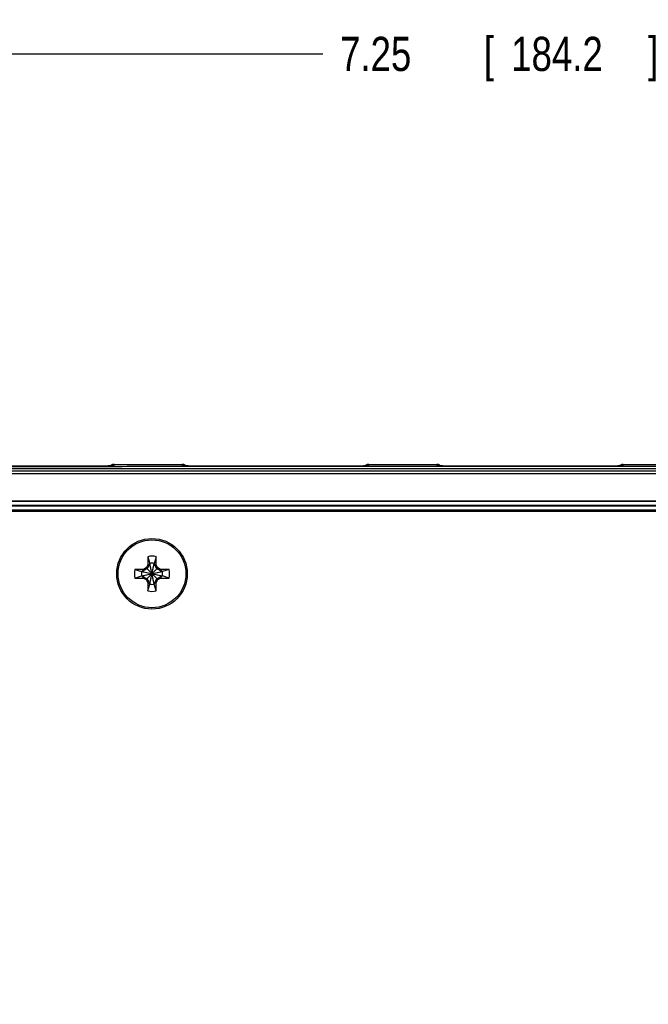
# Model space of a CAD drawing. Header units: inches. Extents: x 0 to 34, y 0 to 22.
# Tile 8 of 105: x 15.8 to 18.1, y 3.5 to 7.1. Entities that reach past the tile are written whole.
import ezdxf

# ---------------------------------------------------------------- set-up
doc = ezdxf.new("R2010")
doc.units = ezdxf.units.IN
doc.header["$LTSCALE"] = 1.87
doc.header["$MEASUREMENT"] = 0
doc.layers.get('0').update_dxf_attribs({"linetype": 'CONTINUOUS'})
doc.layers.add('DIMENSIONS', color=7, linetype='CONTINUOUS')
doc.styles.get("Standard").update_dxf_attribs({"font": 'txt', "width": 0.8})
doc.dimstyles.new('DIMSTYLE_1', dxfattribs={"dimtxt": 0.125, "dimasz": 0.18, "dimexe": 0.18, "dimexo": 0.0625, "dimgap": 0.09, "dimtad": 0, "dimtih": 1, "dimtoh": 1, "dimzin": 4, "dimdsep": 46, "dimtxsty": 'STANDARD', "dimblk": '_FILLED', "dimblk1": '_FILLED', "dimblk2": '_FILLED', "dimcen": 0.09, "dimadec": 0, "dimazin": 0, "dimtp": 0.02, "dimtm": 0.02, "dimtfac": 1, "dimtofl": 0, "dimtmove": 0, "dimatfit": 3, "dimldrblk": '_FILLED', "dimfxl": 1, "dimtolj": 1, "dimtzin": 4, "dimarcsym": 0})

# ---------------------------------------------------------------- blocks, each defined once
blk = doc.blocks.new('_FILLED')
at = {"color": 0, "linetype": 'BYBLOCK'}
blk.add_solid([(0, 0), (-1, 0.174), (-1, -0.174)], dxfattribs=at)
blk = doc.blocks.new('*D11')
at = {"layer": 'DIMENSIONS', "color": 2, "linetype": 'CONTINUOUS'}
for p, q in [((13.9245, 3.4809), (13.9245, 7.0786)), ((21.1735, 5.4017), (21.1735, 7.0786)), ((13.9245, 6.9536), (16.874, 6.9536)), ((21.1735, 6.9536), (18.224, 6.9536))]:
    blk.add_line(p, q, dxfattribs=at)
at = {"layer": 'DIMENSIONS', "color": 2, "linetype": 'CONTINUOUS', "xscale": 0.18, "yscale": 0.18, "zscale": 0.18, "rotation": 180}
blk.add_blockref('_FILLED', (13.9245, 6.9536), dxfattribs=at)
at = {"layer": 'DIMENSIONS', "color": 2, "linetype": 'CONTINUOUS', "xscale": 0.18, "yscale": 0.18, "zscale": 0.18}
blk.add_blockref('_FILLED', (21.1735, 6.9536), dxfattribs=at)
at = {"layer": 'DIMENSIONS', "color": 2, "linetype": 'CONTINUOUS', "width": 0.8}
for s, p in [('7.25', (16.9365, 6.8911)), ('[', (17.4615, 6.8911)), ('184.2', (17.5615, 6.8911)), (']', (18.0615, 6.8911))]:
    blk.add_text(s, height=0.125, dxfattribs=at).set_placement(p)

msp = doc.modelspace()

# ---------------------------------------------------------------- linework, layer by layer
at = {"color": 7, "linetype": 'CONTINUOUS'}
for p, q in [((15.933, 5.447), (15.6141, 5.447)), ((15.9452, 5.447), (15.933, 5.447)), ((15.9574, 5.447), (15.9452, 5.447)), ((15.9693, 5.447), (15.9574, 5.447)), ((15.9812, 5.4471), (15.9693, 5.447)), ((15.9927, 5.4471), (15.9812, 5.4471)), ((16.0074, 5.4471), (15.9927, 5.4471)), ((16.0194, 5.4472), (16.0074, 5.4471)), ((16.0297, 5.4473), (16.0194, 5.4472)), ((16.0388, 5.4473), (16.0297, 5.4473)), ((16.0493, 5.4474), (16.0388, 5.4473)), ((16.0584, 5.4475), (16.0493, 5.4474)), ((16.0661, 5.4476), (16.0584, 5.4475)), ((16.0728, 5.4476), (16.0661, 5.4476)), ((16.0786, 5.4477), (16.0728, 5.4476)), ((16.0847, 5.4478), (16.0786, 5.4477)), ((16.0897, 5.4479), (16.0847, 5.4478)), ((16.0937, 5.4479), (16.0897, 5.4479)), ((16.097, 5.448), (16.0937, 5.4479)), ((16.0998, 5.4481), (16.097, 5.448)), ((16.1021, 5.4481), (16.0998, 5.4481)), ((16.1041, 5.4482), (16.1021, 5.4481)), ((16.1053, 5.4482), (16.1041, 5.4482)), ((16.1063, 5.4483), (16.1053, 5.4482)), ((16.107, 5.4483), (16.1063, 5.4483)), ((16.1075, 5.4483), (16.107, 5.4483)), ((16.1077, 5.4484), (16.1075, 5.4483)), ((16.1079, 5.4484), (16.1077, 5.4484)), ((16.1081, 5.4484), (16.1079, 5.4484)), ((16.1082, 5.4484), (16.1081, 5.4484)), ((16.1082, 5.4484), (16.1082, 5.4484)), ((16.1082, 5.4484), (16.1082, 5.4484)), ((16.1109, 5.4486), (16.111, 5.4536)), ((16.111, 5.4536), (16.36, 5.4536)), ((16.36, 5.4536), (16.3601, 5.4486)), ((16.3631, 5.4484), (16.3629, 5.4484)), ((16.3633, 5.4483), (16.3631, 5.4484)), ((16.3637, 5.4483), (16.3633, 5.4483)), ((16.3641, 5.4483), (16.3637, 5.4483)), ((16.3649, 5.4483), (16.3641, 5.4483)), ((16.366, 5.4482), (16.3649, 5.4483)), ((16.3678, 5.4482), (16.366, 5.4482)), ((16.3703, 5.4481), (16.3678, 5.4482)), ((16.3733, 5.448), (16.3703, 5.4481)), ((16.3771, 5.4479), (16.3733, 5.448)), ((16.3819, 5.4479), (16.3771, 5.4479)), ((16.3862, 5.4478), (16.3819, 5.4479)), ((16.3913, 5.4477), (16.3862, 5.4478)), ((16.3976, 5.4476), (16.3913, 5.4477)), ((16.4053, 5.4476), (16.3976, 5.4476)), ((16.4148, 5.4475), (16.4053, 5.4476)), ((16.4222, 5.4474), (16.4148, 5.4475)), ((16.4308, 5.4473), (16.4222, 5.4474)), ((16.4405, 5.4473), (16.4308, 5.4473)), ((16.4508, 5.4472), (16.4405, 5.4473)), ((16.4615, 5.4472), (16.4508, 5.4472)), ((16.4726, 5.4471), (16.4615, 5.4472)), ((16.484, 5.4471), (16.4726, 5.4471)), ((16.4956, 5.447), (16.484, 5.4471)), ((16.5075, 5.447), (16.4956, 5.447)), ((16.5196, 5.447), (16.5075, 5.447)), ((16.5319, 5.447), (16.5196, 5.447)), ((16.5441, 5.447), (16.5319, 5.447)), ((16.8568, 5.447), (16.5441, 5.447)), ((16.8691, 5.447), (16.8568, 5.447)), ((16.8813, 5.447), (16.8691, 5.447)), ((16.8934, 5.447), (16.8813, 5.447)), ((16.9053, 5.447), (16.8934, 5.447)), ((16.9171, 5.4471), (16.9053, 5.447)), ((16.928, 5.4471), (16.9171, 5.4471)), ((16.9417, 5.4472), (16.928, 5.4471)), ((16.953, 5.4472), (16.9417, 5.4472)), ((16.9629, 5.4473), (16.953, 5.4472)), ((16.9743, 5.4474), (16.9629, 5.4473)), ((16.984, 5.4474), (16.9743, 5.4474)), ((16.9924, 5.4475), (16.984, 5.4474)), ((16.9996, 5.4476), (16.9924, 5.4475)), ((17.0058, 5.4477), (16.9996, 5.4476)), ((17.0124, 5.4478), (17.0058, 5.4477)), ((17.0178, 5.4478), (17.0124, 5.4478)), ((17.0222, 5.4479), (17.0178, 5.4478)), ((17.0258, 5.448), (17.0222, 5.4479)), ((17.0288, 5.448), (17.0258, 5.448)), ((17.0313, 5.4481), (17.0288, 5.448)), ((17.0333, 5.4482), (17.0313, 5.4481)), ((17.035, 5.4482), (17.0333, 5.4482)), ((17.0361, 5.4483), (17.035, 5.4482)), ((17.0368, 5.4483), (17.0361, 5.4483)), ((17.0373, 5.4483), (17.0368, 5.4483)), ((17.0376, 5.4483), (17.0373, 5.4483)), ((17.0381, 5.4484), (17.0379, 5.4484)), ((17.0382, 5.4484), (17.0381, 5.4484)), ((17.0382, 5.4484), (17.0382, 5.4484)), ((17.0382, 5.4484), (17.0382, 5.4484)), ((17.0409, 5.4486), (17.041, 5.4536)), ((17.041, 5.4536), (17.29, 5.4536)), ((17.29, 5.4536), (17.2901, 5.4486)), ((17.2931, 5.4484), (17.2929, 5.4484)), ((17.2933, 5.4483), (17.2931, 5.4484)), ((17.2937, 5.4483), (17.2933, 5.4483)), ((17.2941, 5.4483), (17.2937, 5.4483)), ((17.2949, 5.4483), (17.2941, 5.4483)), ((17.296, 5.4482), (17.2949, 5.4483)), ((17.2978, 5.4482), (17.296, 5.4482)), ((17.3003, 5.4481), (17.2978, 5.4482)), ((17.3033, 5.448), (17.3003, 5.4481)), ((17.3071, 5.4479), (17.3033, 5.448)), ((17.3119, 5.4479), (17.3071, 5.4479)), ((17.3162, 5.4478), (17.3119, 5.4479)), ((17.3213, 5.4477), (17.3162, 5.4478)), ((17.3276, 5.4476), (17.3213, 5.4477)), ((17.3353, 5.4476), (17.3276, 5.4476)), ((17.3448, 5.4475), (17.3353, 5.4476)), ((17.3522, 5.4474), (17.3448, 5.4475)), ((17.3608, 5.4473), (17.3522, 5.4474)), ((17.3705, 5.4473), (17.3608, 5.4473)), ((17.3808, 5.4472), (17.3705, 5.4473)), ((17.3915, 5.4472), (17.3808, 5.4472)), ((17.4026, 5.4471), (17.3915, 5.4472)), ((17.414, 5.4471), (17.4026, 5.4471)), ((17.4256, 5.447), (17.414, 5.4471)), ((17.4375, 5.447), (17.4256, 5.447)), ((17.4496, 5.447), (17.4375, 5.447)), ((17.4619, 5.447), (17.4496, 5.447)), ((17.4741, 5.447), (17.4619, 5.447)), ((17.7868, 5.447), (17.4741, 5.447)), ((17.7991, 5.447), (17.7868, 5.447)), ((17.8113, 5.447), (17.7991, 5.447)), ((17.8234, 5.447), (17.8113, 5.447)), ((17.8353, 5.447), (17.8234, 5.447)), ((17.8471, 5.4471), (17.8353, 5.447)), ((17.858, 5.4471), (17.8471, 5.4471)), ((17.8717, 5.4472), (17.858, 5.4471)), ((17.883, 5.4472), (17.8717, 5.4472)), ((17.8929, 5.4473), (17.883, 5.4472)), ((17.9043, 5.4474), (17.8929, 5.4473)), ((17.914, 5.4474), (17.9043, 5.4474)), ((17.9224, 5.4475), (17.914, 5.4474)), ((17.9296, 5.4476), (17.9224, 5.4475)), ((17.9358, 5.4477), (17.9296, 5.4476)), ((17.9412, 5.4477), (17.9358, 5.4477)), ((17.9468, 5.4478), (17.9412, 5.4477)), ((17.9514, 5.4479), (17.9468, 5.4478)), ((17.9551, 5.448), (17.9514, 5.4479)), ((17.9582, 5.448), (17.9551, 5.448)), ((17.9608, 5.4481), (17.9582, 5.448)), ((17.963, 5.4482), (17.9608, 5.4481)), ((17.9647, 5.4482), (17.963, 5.4482)), ((17.9653, 5.4482), (17.9647, 5.4482)), ((17.9663, 5.4483), (17.9653, 5.4482)), ((17.967, 5.4483), (17.9663, 5.4483)), ((17.9675, 5.4483), (17.967, 5.4483)), ((17.9677, 5.4484), (17.9675, 5.4483)), ((17.9679, 5.4484), (17.9677, 5.4484)), ((17.9681, 5.4484), (17.9679, 5.4484)), ((17.9682, 5.4484), (17.9681, 5.4484)), ((17.9682, 5.4484), (17.9682, 5.4484)), ((17.9682, 5.4484), (17.9682, 5.4484)), ((17.9709, 5.4486), (17.971, 5.4536)), ((17.971, 5.4536), (18.22, 5.4536)), ((20.7508, 5.4198), (13.5702, 5.4198)), ((20.9932, 5.3186), (10.0821, 5.3186)), ((20.9932, 5.3036), (10.0821, 5.3036)), ((10.083, 5.3027), (20.9923, 5.3027)), ((20.7498, 5.3198), (13.5712, 5.3198)), ((10.083, 5.2877), (20.9923, 5.2877)), ((10.1026, 5.283), (20.9724, 5.283)), ((16.234, 5.1165), (16.234, 5.0854)), ((16.234, 5.1165), (16.2418, 5.0918)), ((16.2651, 5.1165), (16.2573, 5.0918)), ((16.2651, 5.0854), (16.2651, 5.1165)), ((16.2282, 5.0753), (16.2182, 5.0696)), ((16.234, 5.0854), (16.2282, 5.0753)), ((16.2282, 5.0327), (16.2709, 5.0753)), ((16.2282, 5.0753), (16.2709, 5.0327)), ((16.2418, 5.0903), (16.2313, 5.0722)), ((16.234, 5.0854), (16.2418, 5.0903)), ((16.2418, 5.0162), (16.2573, 5.0918)), ((16.2418, 5.0918), (16.2418, 5.0903)), ((16.2573, 5.0162), (16.2418, 5.0918)), ((16.2418, 5.0177), (16.2573, 5.0903)), ((16.2573, 5.0177), (16.2418, 5.0903)), ((16.2573, 5.0903), (16.2573, 5.0918)), ((16.2651, 5.0854), (16.2573, 5.0903)), ((16.2678, 5.0722), (16.2573, 5.0903)), ((16.2709, 5.0753), (16.2651, 5.0854)), ((16.2809, 5.0696), (16.2709, 5.0753)), ((16.2182, 5.0696), (16.1871, 5.0696)), ((16.1871, 5.0696), (16.2117, 5.0618)), ((16.1871, 5.0385), (16.2117, 5.0462)), ((16.1871, 5.0385), (16.2182, 5.0385)), ((16.2117, 5.0462), (16.2874, 5.0618)), ((16.2133, 5.0618), (16.2117, 5.0618)), ((16.2117, 5.0618), (16.2874, 5.0462)), ((16.2117, 5.0462), (16.2133, 5.0462)), ((16.2313, 5.0722), (16.2133, 5.0618)), ((16.2182, 5.0696), (16.2133, 5.0618)), ((16.2133, 5.0462), (16.2858, 5.0618)), ((16.2133, 5.0618), (16.2858, 5.0462)), ((16.2182, 5.0385), (16.2133, 5.0462)), ((16.2133, 5.0462), (16.2313, 5.0358)), ((16.2182, 5.0385), (16.2282, 5.0327)), ((16.2858, 5.0618), (16.2678, 5.0722)), ((16.2678, 5.0358), (16.2858, 5.0462)), ((16.2709, 5.0327), (16.2809, 5.0385)), ((16.312, 5.0696), (16.2809, 5.0696)), ((16.2809, 5.0696), (16.2858, 5.0618)), ((16.2809, 5.0385), (16.2858, 5.0462)), ((16.2809, 5.0385), (16.312, 5.0385)), ((16.2874, 5.0618), (16.2858, 5.0618)), ((16.2858, 5.0462), (16.2874, 5.0462)), ((16.312, 5.0696), (16.2874, 5.0618)), ((16.312, 5.0385), (16.2874, 5.0462)), ((16.2282, 5.0327), (16.234, 5.0226)), ((16.2313, 5.0358), (16.2418, 5.0177)), ((16.234, 5.0226), (16.234, 4.9915)), ((16.234, 5.0226), (16.2418, 5.0177)), ((16.234, 4.9915), (16.2418, 5.0162)), ((16.2418, 5.0177), (16.2418, 5.0162)), ((16.2573, 5.0177), (16.2678, 5.0358)), ((16.2651, 5.0226), (16.2573, 5.0177)), ((16.2573, 5.0162), (16.2573, 5.0177)), ((16.2651, 4.9915), (16.2573, 5.0162)), ((16.2651, 5.0226), (16.2709, 5.0327)), ((16.2651, 4.9915), (16.2651, 5.0226))]:
    msp.add_line(p, q, dxfattribs=at)
for points in [[(16.111, 5.4536), (16.1104, 5.4536), (16.1093, 5.4536), (16.1082, 5.4534), (16.107, 5.4533), (16.1059, 5.453), (16.1049, 5.4527), (16.1038, 5.4523), (16.1027, 5.4519), (16.1017, 5.4514), (16.1007, 5.4508), (16.0998, 5.4502), (16.0989, 5.4496), (16.098, 5.4489), (16.0972, 5.4481), (16.0971, 5.448)], [(16.3739, 5.448), (16.3738, 5.4481), (16.373, 5.4489), (16.3721, 5.4496), (16.3712, 5.4502), (16.3702, 5.4508), (16.3692, 5.4514), (16.3682, 5.4519), (16.3672, 5.4523), (16.3661, 5.4527), (16.365, 5.453), (16.3639, 5.4533), (16.3628, 5.4534), (16.3617, 5.4536), (16.3606, 5.4536), (16.36, 5.4536)], [(16.3629, 5.4484), (16.3628, 5.4484), (16.3628, 5.4484)], [(17.041, 5.4536), (17.0404, 5.4536), (17.0393, 5.4536), (17.0382, 5.4534), (17.037, 5.4533), (17.0359, 5.453), (17.0349, 5.4527), (17.0338, 5.4523), (17.0327, 5.4519), (17.0317, 5.4514), (17.0307, 5.4508), (17.0298, 5.4502), (17.0289, 5.4496), (17.028, 5.4489), (17.0272, 5.4481), (17.0271, 5.448)], [(17.0379, 5.4484), (17.0377, 5.4484), (17.0376, 5.4483)], [(17.3039, 5.448), (17.3038, 5.4481), (17.303, 5.4489), (17.3021, 5.4496), (17.3012, 5.4502), (17.3002, 5.4508), (17.2992, 5.4514), (17.2982, 5.4519), (17.2972, 5.4523), (17.2961, 5.4527), (17.295, 5.453), (17.2939, 5.4533), (17.2928, 5.4534), (17.2917, 5.4536), (17.2906, 5.4536), (17.29, 5.4536)], [(17.2929, 5.4484), (17.2928, 5.4484), (17.2928, 5.4484)], [(17.971, 5.4536), (17.9704, 5.4536), (17.9693, 5.4536), (17.9682, 5.4534), (17.967, 5.4533), (17.9659, 5.453), (17.9649, 5.4527), (17.9638, 5.4523), (17.9627, 5.4519), (17.9617, 5.4514), (17.9607, 5.4508), (17.9598, 5.4502), (17.9589, 5.4496), (17.958, 5.4489), (17.9572, 5.4481), (17.9571, 5.448)]]:
    msp.add_lwpolyline(points, dxfattribs=at)
for radius in [0.129, 0.124]:
    msp.add_circle((16.2496, 5.054), radius, dxfattribs=at)
for radius, start, end in [(0.0644, 76.0196, 103.9804), (0.0386, 78.3855, 101.6145), (0.0644, 166.0196, 193.9804), (0.0386, 168.3855, 191.6145), (0.0386, 348.3855, 11.6145), (0.0644, 346.0196, 13.9804), (0.0386, 258.3855, 281.6145), (0.0644, 256.0196, 283.9804)]:
    msp.add_arc((16.2496, 5.054), radius, start, end, dxfattribs=at)
for points, knots in [([(20.7043, 5.4429), (20.6556, 5.443), (20.558, 5.4431), (20.4117, 5.4433), (20.2651, 5.4435), (20.1184, 5.4437), (19.9715, 5.4439), (19.8244, 5.4441), (19.6772, 5.4443), (19.5299, 5.4444), (19.3824, 5.4446), (19.2349, 5.4447), (19.0872, 5.4448), (18.9394, 5.4449), (18.7915, 5.4451), (18.6435, 5.4452), (18.4954, 5.4453), (18.3473, 5.4453), (18.1991, 5.4454), (18.0508, 5.4455), (17.9025, 5.4455), (17.7542, 5.4456), (17.6058, 5.4456), (17.4574, 5.4456), (17.3089, 5.4456), (17.1605, 5.4456), (17.0121, 5.4456), (16.8636, 5.4456), (16.7152, 5.4456), (16.5668, 5.4456), (16.4185, 5.4455), (16.2702, 5.4455), (16.1219, 5.4454), (15.9737, 5.4453), (15.8256, 5.4453), (15.6775, 5.4452), (15.5295, 5.4451), (15.3816, 5.4449), (15.2338, 5.4448), (15.0861, 5.4447), (14.9385, 5.4446), (14.7911, 5.4444), (14.6438, 5.4443), (14.4966, 5.4441), (14.3495, 5.4439), (14.2026, 5.4437), (14.0559, 5.4435), (13.9093, 5.4433), (13.7629, 5.4431), (13.6654, 5.443), (13.6167, 5.4429)], [0, 0, 0, 0, 0.020627, 0.041281, 0.061961, 0.082664, 0.103391, 0.124138, 0.144906, 0.165692, 0.186497, 0.20732, 0.228158, 0.249012, 0.269879, 0.290759, 0.31165, 0.332551, 0.353462, 0.374381, 0.395307, 0.416238, 0.437175, 0.458114, 0.479057, 0.5, 0.520943, 0.541886, 0.562826, 0.583762, 0.604693, 0.625619, 0.646538, 0.667449, 0.68835, 0.709241, 0.730121, 0.750988, 0.771842, 0.79268, 0.813503, 0.834308, 0.855094, 0.875862, 0.89661, 0.917336, 0.938039, 0.958719, 0.979373, 1, 1, 1, 1]), ([(20.7026, 5.435), (20.6539, 5.4351), (20.5564, 5.4353), (20.4101, 5.4355), (20.2636, 5.4357), (20.1169, 5.4359), (19.9701, 5.4361), (19.8231, 5.4362), (19.676, 5.4364), (19.5288, 5.4366), (19.3814, 5.4367), (19.2339, 5.4368), (19.0862, 5.437), (18.9385, 5.4371), (18.7907, 5.4372), (18.6428, 5.4373), (18.4948, 5.4374), (18.3467, 5.4375), (18.1986, 5.4376), (18.0504, 5.4376), (17.9022, 5.4377), (17.7539, 5.4377), (17.6056, 5.4377), (17.4572, 5.4378), (17.3089, 5.4378), (17.1605, 5.4378), (17.0121, 5.4378), (16.8638, 5.4378), (16.7154, 5.4377), (16.5671, 5.4377), (16.4188, 5.4377), (16.2706, 5.4376), (16.1224, 5.4376), (15.9743, 5.4375), (15.8262, 5.4374), (15.6782, 5.4373), (15.5303, 5.4372), (15.3825, 5.4371), (15.2347, 5.437), (15.0871, 5.4368), (14.9396, 5.4367), (14.7922, 5.4366), (14.645, 5.4364), (14.4979, 5.4362), (14.3509, 5.4361), (14.2041, 5.4359), (14.0574, 5.4357), (13.9109, 5.4355), (13.7646, 5.4353), (13.6671, 5.4351), (13.6184, 5.435)], [0, 0, 0, 0, 0.020628, 0.041282, 0.061961, 0.082664, 0.10339, 0.124137, 0.144905, 0.165691, 0.186496, 0.207318, 0.228157, 0.249011, 0.269878, 0.290758, 0.311649, 0.33255, 0.353461, 0.37438, 0.395306, 0.416238, 0.437174, 0.458114, 0.479056, 0.5, 0.520944, 0.541886, 0.562826, 0.583762, 0.604694, 0.62562, 0.646539, 0.66745, 0.688351, 0.709242, 0.730122, 0.750989, 0.771843, 0.792682, 0.813504, 0.834309, 0.855095, 0.875863, 0.89661, 0.917336, 0.938039, 0.958718, 0.979372, 1, 1, 1, 1]), ([(15.9209, 5.447), (15.9229, 5.447), (15.927, 5.447), (15.933, 5.447), (15.9391, 5.447), (15.9452, 5.447), (15.9512, 5.447), (15.9572, 5.447), (15.9631, 5.447), (15.969, 5.447), (15.9749, 5.447), (15.9807, 5.447), (15.9865, 5.4471), (15.9922, 5.4471), (15.9978, 5.4471), (16.0033, 5.4471), (16.0087, 5.4472), (16.0141, 5.4472), (16.0193, 5.4472), (16.0245, 5.4472), (16.0295, 5.4473), (16.0345, 5.4473), (16.0393, 5.4473), (16.044, 5.4474), (16.0486, 5.4474), (16.053, 5.4474), (16.0573, 5.4475), (16.0615, 5.4475), (16.0655, 5.4475), (16.0694, 5.4476), (16.0731, 5.4476), (16.0767, 5.4477), (16.0801, 5.4477), (16.0833, 5.4478), (16.0864, 5.4478), (16.0893, 5.4479), (16.092, 5.4479), (16.0946, 5.4479), (16.0969, 5.448), (16.0991, 5.448), (16.1011, 5.4481), (16.103, 5.4481), (16.1046, 5.4482), (16.1061, 5.4482), (16.1072, 5.4483), (16.1079, 5.4483), (16.1082, 5.4483)], [0, 0, 0, 0, 0.032443, 0.064896, 0.097309, 0.129632, 0.161815, 0.193819, 0.225621, 0.257201, 0.288527, 0.319555, 0.350249, 0.380578, 0.410517, 0.440035, 0.4691, 0.497684, 0.525756, 0.553287, 0.580249, 0.606615, 0.632359, 0.657452, 0.681869, 0.705584, 0.728575, 0.750817, 0.772288, 0.792965, 0.812828, 0.831855, 0.850029, 0.867328, 0.883736, 0.899236, 0.913813, 0.927452, 0.940137, 0.951855, 0.962596, 0.972353, 0.98111, 0.988858, 0.995587, 1, 1, 1, 1]), ([(16.0971, 5.448), (16.0973, 5.4482), (16.0978, 5.4487), (16.0986, 5.4494), (16.0995, 5.45), (16.1004, 5.4507), (16.1014, 5.4512), (16.1024, 5.4517), (16.1034, 5.4522), (16.1044, 5.4526), (16.1055, 5.4529), (16.1066, 5.4532), (16.1077, 5.4534), (16.1088, 5.4535), (16.1096, 5.4536), (16.11, 5.4536), (16.1101, 5.4536)], [0, 0, 0, 0, 0.066462, 0.142916, 0.21937, 0.295825, 0.372279, 0.448734, 0.525189, 0.601644, 0.678099, 0.754554, 0.831009, 0.907464, 0.983919, 1, 1, 1, 1]), ([(16.1075, 5.4483), (16.1075, 5.4483), (16.1078, 5.4484), (16.108, 5.4484), (16.1082, 5.4484)], [0, 0, 0, 0, 0.056549, 1, 1, 1, 1]), ([(16.1082, 5.4484), (16.1084, 5.4485), (16.1089, 5.4485), (16.1098, 5.4486), (16.1105, 5.4486), (16.1109, 5.4486)], [0, 0, 0, 0, 0.177426, 0.588713, 1, 1, 1, 1]), ([(16.1082, 5.4483), (16.1083, 5.4483), (16.1087, 5.4484), (16.1093, 5.4484), (16.1099, 5.4485), (16.1104, 5.4485), (16.1107, 5.4486), (16.1109, 5.4486), (16.1109, 5.4486)], [0, 0, 0, 0, 0.089743, 0.414244, 0.667318, 0.848678, 0.95867, 1, 1, 1, 1]), ([(16.3628, 5.4484), (16.3626, 5.4485), (16.3621, 5.4485), (16.3612, 5.4486), (16.3605, 5.4486), (16.3601, 5.4486)], [0, 0, 0, 0, 0.177075, 0.588537, 1, 1, 1, 1]), ([(16.3601, 5.4486), (16.3601, 5.4486), (16.3603, 5.4486), (16.3605, 5.4485), (16.361, 5.4485), (16.3617, 5.4484), (16.3623, 5.4484), (16.3627, 5.4483), (16.3628, 5.4483)], [0, 0, 0, 0, 0.041358, 0.151434, 0.332908, 0.586126, 0.910806, 1, 1, 1, 1]), ([(16.3739, 5.448), (16.3737, 5.4482), (16.3732, 5.4487), (16.3724, 5.4494), (16.3715, 5.45), (16.3705, 5.4507), (16.3696, 5.4512), (16.3686, 5.4517), (16.3676, 5.4522), (16.3665, 5.4526), (16.3655, 5.4529), (16.3644, 5.4532), (16.3633, 5.4534), (16.3622, 5.4535), (16.3614, 5.4536), (16.361, 5.4536), (16.3609, 5.4536)], [0, 0, 0, 0, 0.066456, 0.14291, 0.219365, 0.29582, 0.372275, 0.44873, 0.525186, 0.601641, 0.678097, 0.754552, 0.831008, 0.907463, 0.983919, 1, 1, 1, 1]), ([(16.3634, 5.4483), (16.3634, 5.4483), (16.3632, 5.4484), (16.363, 5.4484), (16.3628, 5.4484)], [0, 0, 0, 0, 0.056344, 1, 1, 1, 1]), ([(16.3628, 5.4483), (16.363, 5.4483), (16.3637, 5.4483), (16.3649, 5.4482), (16.3664, 5.4482), (16.368, 5.4481), (16.3698, 5.4481), (16.3718, 5.448), (16.374, 5.448), (16.3764, 5.4479), (16.379, 5.4479), (16.3817, 5.4479), (16.3846, 5.4478), (16.3877, 5.4478), (16.3909, 5.4477), (16.3943, 5.4477), (16.3979, 5.4476), (16.4016, 5.4476), (16.4055, 5.4475), (16.4095, 5.4475), (16.4136, 5.4475), (16.418, 5.4474), (16.4224, 5.4474), (16.427, 5.4474), (16.4317, 5.4473), (16.4365, 5.4473), (16.4414, 5.4473), (16.4465, 5.4472), (16.4516, 5.4472), (16.4569, 5.4472), (16.4622, 5.4472), (16.4677, 5.4471), (16.4732, 5.4471), (16.4788, 5.4471), (16.4845, 5.4471), (16.4902, 5.447), (16.4961, 5.447), (16.5019, 5.447), (16.5078, 5.447), (16.5138, 5.447), (16.5198, 5.447), (16.5258, 5.447), (16.5319, 5.447), (16.5379, 5.447), (16.544, 5.447), (16.5481, 5.447), (16.5501, 5.447)], [0, 0, 0, 0, 0.004422, 0.011152, 0.018899, 0.027657, 0.037414, 0.048156, 0.059874, 0.07256, 0.086199, 0.100776, 0.116276, 0.132684, 0.149984, 0.168158, 0.187186, 0.207049, 0.227726, 0.249197, 0.27144, 0.294431, 0.318146, 0.342562, 0.367656, 0.393399, 0.419766, 0.446728, 0.474259, 0.502331, 0.530915, 0.559981, 0.589498, 0.619437, 0.649766, 0.68046, 0.711488, 0.742813, 0.774394, 0.806196, 0.8382, 0.870383, 0.902703, 0.935113, 0.967562, 1, 1, 1, 1]), ([(16.8509, 5.447), (16.8529, 5.447), (16.857, 5.447), (16.863, 5.447), (16.8691, 5.447), (16.8752, 5.447), (16.8812, 5.447), (16.8872, 5.447), (16.8931, 5.447), (16.899, 5.447), (16.9049, 5.447), (16.9107, 5.447), (16.9165, 5.4471), (16.9222, 5.4471), (16.9278, 5.4471), (16.9333, 5.4471), (16.9387, 5.4472), (16.9441, 5.4472), (16.9493, 5.4472), (16.9545, 5.4472), (16.9595, 5.4473), (16.9645, 5.4473), (16.9693, 5.4473), (16.974, 5.4474), (16.9786, 5.4474), (16.983, 5.4474), (16.9873, 5.4475), (16.9915, 5.4475), (16.9955, 5.4475), (16.9994, 5.4476), (17.0031, 5.4476), (17.0067, 5.4477), (17.0101, 5.4477), (17.0133, 5.4478), (17.0164, 5.4478), (17.0193, 5.4479), (17.022, 5.4479), (17.0246, 5.4479), (17.0269, 5.448), (17.0291, 5.448), (17.0311, 5.4481), (17.033, 5.4481), (17.0346, 5.4482), (17.0361, 5.4482), (17.0372, 5.4483), (17.0379, 5.4483), (17.0382, 5.4483)], [0, 0, 0, 0, 0.032443, 0.064896, 0.097309, 0.129632, 0.161815, 0.193819, 0.225621, 0.257201, 0.288527, 0.319555, 0.350249, 0.380578, 0.410517, 0.440035, 0.4691, 0.497684, 0.525756, 0.553287, 0.580249, 0.606615, 0.632359, 0.657452, 0.681869, 0.705584, 0.728575, 0.750817, 0.772288, 0.792965, 0.812828, 0.831855, 0.850029, 0.867328, 0.883736, 0.899236, 0.913813, 0.927452, 0.940137, 0.951855, 0.962596, 0.972353, 0.98111, 0.988858, 0.995587, 1, 1, 1, 1]), ([(17.0271, 5.448), (17.0273, 5.4482), (17.0278, 5.4487), (17.0286, 5.4494), (17.0295, 5.45), (17.0304, 5.4507), (17.0314, 5.4512), (17.0324, 5.4517), (17.0334, 5.4522), (17.0344, 5.4526), (17.0355, 5.4529), (17.0366, 5.4532), (17.0377, 5.4534), (17.0388, 5.4535), (17.0396, 5.4536), (17.04, 5.4536), (17.0401, 5.4536)], [0, 0, 0, 0, 0.066462, 0.142916, 0.21937, 0.295825, 0.372279, 0.448734, 0.525189, 0.601644, 0.678099, 0.754554, 0.831009, 0.907464, 0.983919, 1, 1, 1, 1]), ([(17.0375, 5.4483), (17.0375, 5.4483), (17.0378, 5.4484), (17.038, 5.4484), (17.0382, 5.4484)], [0, 0, 0, 0, 0.056549, 1, 1, 1, 1]), ([(17.0382, 5.4484), (17.0384, 5.4485), (17.0389, 5.4485), (17.0398, 5.4486), (17.0405, 5.4486), (17.0409, 5.4486)], [0, 0, 0, 0, 0.177426, 0.588713, 1, 1, 1, 1]), ([(17.0382, 5.4483), (17.0383, 5.4483), (17.0387, 5.4484), (17.0393, 5.4484), (17.0399, 5.4485), (17.0404, 5.4485), (17.0407, 5.4486), (17.0409, 5.4486), (17.0409, 5.4486)], [0, 0, 0, 0, 0.089743, 0.414244, 0.667318, 0.848678, 0.95867, 1, 1, 1, 1]), ([(17.2928, 5.4484), (17.2926, 5.4485), (17.2921, 5.4485), (17.2912, 5.4486), (17.2905, 5.4486), (17.2901, 5.4486)], [0, 0, 0, 0, 0.177075, 0.588537, 1, 1, 1, 1]), ([(17.2901, 5.4486), (17.2901, 5.4486), (17.2903, 5.4486), (17.2905, 5.4485), (17.291, 5.4485), (17.2917, 5.4484), (17.2923, 5.4484), (17.2927, 5.4483), (17.2928, 5.4483)], [0, 0, 0, 0, 0.041358, 0.151434, 0.332908, 0.586126, 0.910806, 1, 1, 1, 1]), ([(17.3039, 5.448), (17.3037, 5.4482), (17.3032, 5.4487), (17.3024, 5.4494), (17.3015, 5.45), (17.3005, 5.4507), (17.2996, 5.4512), (17.2986, 5.4517), (17.2976, 5.4522), (17.2965, 5.4526), (17.2955, 5.4529), (17.2944, 5.4532), (17.2933, 5.4534), (17.2922, 5.4535), (17.2914, 5.4536), (17.291, 5.4536), (17.2909, 5.4536)], [0, 0, 0, 0, 0.066456, 0.14291, 0.219365, 0.29582, 0.372275, 0.44873, 0.525186, 0.601641, 0.678097, 0.754552, 0.831008, 0.907463, 0.983919, 1, 1, 1, 1]), ([(17.2934, 5.4483), (17.2934, 5.4483), (17.2932, 5.4484), (17.293, 5.4484), (17.2928, 5.4484)], [0, 0, 0, 0, 0.056344, 1, 1, 1, 1]), ([(17.2928, 5.4483), (17.293, 5.4483), (17.2937, 5.4483), (17.2949, 5.4482), (17.2964, 5.4482), (17.298, 5.4481), (17.2998, 5.4481), (17.3018, 5.448), (17.304, 5.448), (17.3064, 5.4479), (17.309, 5.4479), (17.3117, 5.4479), (17.3146, 5.4478), (17.3177, 5.4478), (17.3209, 5.4477), (17.3243, 5.4477), (17.3279, 5.4476), (17.3316, 5.4476), (17.3355, 5.4475), (17.3395, 5.4475), (17.3436, 5.4475), (17.348, 5.4474), (17.3524, 5.4474), (17.357, 5.4474), (17.3617, 5.4473), (17.3665, 5.4473), (17.3714, 5.4473), (17.3765, 5.4472), (17.3816, 5.4472), (17.3869, 5.4472), (17.3922, 5.4472), (17.3977, 5.4471), (17.4032, 5.4471), (17.4088, 5.4471), (17.4145, 5.4471), (17.4202, 5.447), (17.4261, 5.447), (17.4319, 5.447), (17.4378, 5.447), (17.4438, 5.447), (17.4498, 5.447), (17.4558, 5.447), (17.4619, 5.447), (17.4679, 5.447), (17.474, 5.447), (17.4781, 5.447), (17.4801, 5.447)], [0, 0, 0, 0, 0.004422, 0.011152, 0.018899, 0.027657, 0.037414, 0.048156, 0.059874, 0.07256, 0.086199, 0.100776, 0.116276, 0.132684, 0.149984, 0.168158, 0.187186, 0.207049, 0.227726, 0.249197, 0.27144, 0.294431, 0.318146, 0.342562, 0.367656, 0.393399, 0.419766, 0.446728, 0.474259, 0.502331, 0.530915, 0.559981, 0.589498, 0.619437, 0.649766, 0.68046, 0.711488, 0.742813, 0.774394, 0.806196, 0.8382, 0.870383, 0.902703, 0.935113, 0.967562, 1, 1, 1, 1]), ([(17.7809, 5.447), (17.7829, 5.447), (17.787, 5.447), (17.793, 5.447), (17.7991, 5.447), (17.8052, 5.447), (17.8112, 5.447), (17.8172, 5.447), (17.8231, 5.447), (17.829, 5.447), (17.8349, 5.447), (17.8407, 5.447), (17.8465, 5.4471), (17.8522, 5.4471), (17.8578, 5.4471), (17.8633, 5.4471), (17.8687, 5.4472), (17.8741, 5.4472), (17.8793, 5.4472), (17.8845, 5.4472), (17.8895, 5.4473), (17.8945, 5.4473), (17.8993, 5.4473), (17.904, 5.4474), (17.9086, 5.4474), (17.913, 5.4474), (17.9173, 5.4475), (17.9215, 5.4475), (17.9255, 5.4475), (17.9294, 5.4476), (17.9331, 5.4476), (17.9367, 5.4477), (17.9401, 5.4477), (17.9433, 5.4478), (17.9464, 5.4478), (17.9493, 5.4479), (17.952, 5.4479), (17.9546, 5.4479), (17.9569, 5.448), (17.9591, 5.448), (17.9611, 5.4481), (17.963, 5.4481), (17.9646, 5.4482), (17.9661, 5.4482), (17.9672, 5.4483), (17.9679, 5.4483), (17.9682, 5.4483)], [0, 0, 0, 0, 0.032443, 0.064896, 0.097309, 0.129632, 0.161815, 0.193819, 0.225621, 0.257201, 0.288527, 0.319555, 0.350249, 0.380578, 0.410517, 0.440035, 0.4691, 0.497684, 0.525756, 0.553287, 0.580249, 0.606615, 0.632359, 0.657452, 0.681869, 0.705584, 0.728575, 0.750817, 0.772288, 0.792965, 0.812828, 0.831855, 0.850029, 0.867328, 0.883736, 0.899236, 0.913813, 0.927452, 0.940137, 0.951855, 0.962596, 0.972353, 0.98111, 0.988858, 0.995587, 1, 1, 1, 1]), ([(17.9571, 5.448), (17.9573, 5.4482), (17.9578, 5.4487), (17.9586, 5.4494), (17.9595, 5.45), (17.9604, 5.4507), (17.9614, 5.4512), (17.9624, 5.4517), (17.9634, 5.4522), (17.9644, 5.4526), (17.9655, 5.4529), (17.9666, 5.4532), (17.9677, 5.4534), (17.9688, 5.4535), (17.9696, 5.4536), (17.97, 5.4536), (17.9701, 5.4536)], [0, 0, 0, 0, 0.066462, 0.142916, 0.21937, 0.295825, 0.372279, 0.448734, 0.525189, 0.601644, 0.678099, 0.754554, 0.831009, 0.907464, 0.983919, 1, 1, 1, 1]), ([(17.9675, 5.4483), (17.9675, 5.4483), (17.9678, 5.4484), (17.968, 5.4484), (17.9682, 5.4484)], [0, 0, 0, 0, 0.056549, 1, 1, 1, 1]), ([(17.9682, 5.4484), (17.9684, 5.4485), (17.9689, 5.4485), (17.9698, 5.4486), (17.9705, 5.4486), (17.9709, 5.4486)], [0, 0, 0, 0, 0.177426, 0.588713, 1, 1, 1, 1]), ([(17.9682, 5.4483), (17.9683, 5.4483), (17.9687, 5.4484), (17.9693, 5.4484), (17.9699, 5.4485), (17.9704, 5.4485), (17.9707, 5.4486), (17.9709, 5.4486), (17.9709, 5.4486)], [0, 0, 0, 0, 0.089743, 0.414244, 0.667318, 0.848678, 0.95867, 1, 1, 1, 1]), ([(13.6199, 5.428), (13.6686, 5.428), (13.7661, 5.4282), (13.9123, 5.4284), (14.0588, 5.4286), (14.2054, 5.4288), (14.3521, 5.429), (14.499, 5.4292), (14.6461, 5.4293), (14.7933, 5.4295), (14.9406, 5.4296), (15.088, 5.4298), (15.2356, 5.4299), (15.3833, 5.43), (15.531, 5.4301), (15.6789, 5.4302), (15.8268, 5.4303), (15.9748, 5.4304), (16.1229, 5.4305), (16.271, 5.4305), (16.4192, 5.4306), (16.5674, 5.4306), (16.7156, 5.4307), (16.8639, 5.4307), (17.0122, 5.4307), (17.1605, 5.4307), (17.3088, 5.4307), (17.4571, 5.4307), (17.6054, 5.4307), (17.7536, 5.4306), (17.9018, 5.4306), (18.05, 5.4305), (18.1981, 5.4305), (18.3462, 5.4304), (18.4942, 5.4303), (18.6421, 5.4302), (18.79, 5.4301), (18.9377, 5.43), (19.0854, 5.4299), (19.2329, 5.4298), (19.3804, 5.4296), (19.5277, 5.4295), (19.6749, 5.4293), (19.822, 5.4292), (19.9689, 5.429), (20.1156, 5.4288), (20.2622, 5.4286), (20.4087, 5.4284), (20.5549, 5.4282), (20.6523, 5.428), (20.701, 5.428)], [0, 0, 0, 0, 0.020628, 0.041282, 0.061962, 0.082665, 0.103391, 0.124138, 0.144906, 0.165692, 0.186498, 0.20732, 0.228159, 0.249012, 0.269879, 0.290759, 0.31165, 0.332552, 0.353462, 0.374381, 0.395307, 0.416238, 0.437175, 0.458114, 0.479057, 0.5, 0.520943, 0.541886, 0.562826, 0.583762, 0.604693, 0.625619, 0.646538, 0.667448, 0.68835, 0.709241, 0.730121, 0.750988, 0.771842, 0.79268, 0.813503, 0.834308, 0.855095, 0.875862, 0.896609, 0.917335, 0.938038, 0.958718, 0.979372, 1, 1, 1, 1])]:
    msp.add_open_spline(points, degree=3, knots=knots, dxfattribs=at)
for points in [[(16.1101, 5.4536), (16.1104, 5.4536), (16.1107, 5.4536), (16.111, 5.4536)], [(16.3609, 5.4536), (16.3606, 5.4536), (16.3603, 5.4536), (16.36, 5.4536)], [(17.0401, 5.4536), (17.0404, 5.4536), (17.0407, 5.4536), (17.041, 5.4536)], [(17.2909, 5.4536), (17.2906, 5.4536), (17.2903, 5.4536), (17.29, 5.4536)], [(17.9701, 5.4536), (17.9704, 5.4536), (17.9707, 5.4536), (17.971, 5.4536)]]:
    msp.add_open_spline(points, degree=3, dxfattribs=at)

# ---------------------------------------------------------------- dimensions: what is measured, and where the dimension line sits
at = {"layer": 'DIMENSIONS', "color": 2, "linetype": 'CONTINUOUS'}
dim = msp.add_linear_dim(base=(13.9245, 6.9536), p1=(21.1735, 5.4017), p2=(13.9245, 3.4809), angle=180, dimstyle='DIMSTYLE_1', dxfattribs=at)
dim.commit()
dim.dimension.update_dxf_attribs({"geometry": '*D11', "text_midpoint": (17.549, 6.9536), "dimtype": 160})

doc.saveas('drawing.dxf')
